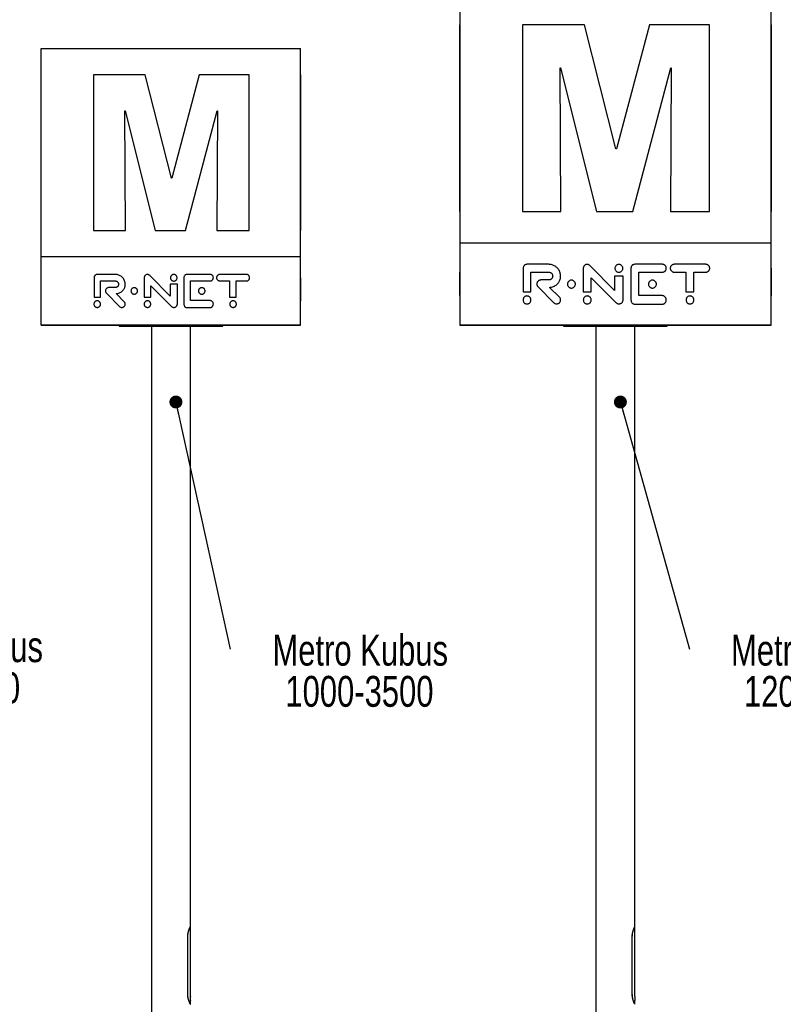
# Paper-space layout 'MA-KB-Metro Kubus Configurations' of a CAD drawing. Header units: millimetres. Extents: x 7 to 291, y 7 to 204.
# Tile 4 of 9: x 78 to 137, y 81 to 157. Entities that reach past the tile are written whole.
import ezdxf

# ---------------------------------------------------------------- set-up
doc = ezdxf.new("R2010")
doc.units = ezdxf.units.MM
doc.layers.add('LOGO', color=7, linetype='Continuous')
doc.styles.add('SLDTEXTSTYLE1', font='TXT', dxfattribs={"width": 0.75})
doc.dimstyles.new('SLDDIMSTYLE4', dxfattribs={"dimtxt": 0.18, "dimasz": 1, "dimexe": 0, "dimexo": 0.0625, "dimgap": 0, "dimtad": 0, "dimtih": 1, "dimtoh": 1, "dimdec": 0, "dimrnd": 1e-09, "dimzin": 0, "dimdsep": 46, "dimtxsty": 'Standard', "dimblk1": 'DOT', "dimblk2": 'DOT', "dimsah": 1, "dimcen": 0.09, "dimadec": 0, "dimazin": 0, "dimtfac": 1, "dimtdec": 0, "dimtofl": 0, "dimtmove": 0, "dimatfit": 3, "dimldrblk": 'DOT', "dimfxl": 1, "dimfrac": 2, "dimtolj": 1, "dimtzin": 0, "dimarcsym": 0})

# ---------------------------------------------------------------- blocks, each defined once
blk = doc.blocks.new('SW_NOTE_0_3')
at = {"layer": 'LOGO', "color": 0, "attachment_point": 2, "style": 'SLDTEXTSTYLE1'}
for s, insert, char_height in [('Metro Kubus', (10.017, 1.15), 2.38125), ('900-3500', (9.981, -2.025), 2.3813)]:
    blk.add_mtext(s, dxfattribs=dict(at, insert=insert, char_height=char_height))
blk = doc.blocks.new('SW_NOTE_0_5')
at = {"layer": 'LOGO', "color": 0, "attachment_point": 2, "style": 'SLDTEXTSTYLE1'}
for s, insert, char_height in [('Metro Kubus', (10.033, 1.119), 2.38125), ('1000-3500', (9.973, -2.056), 2.3813)]:
    blk.add_mtext(s, dxfattribs=dict(at, insert=insert, char_height=char_height))
blk = doc.blocks.new('_Dot')
at = {"color": 0, "linetype": 'ByBlock', "lineweight": -2}
blk.add_line((-0.5, 0), (-1, 0), dxfattribs=at)
at = {"color": 0, "linetype": 'ByBlock', "const_width": 0.5}
blk.add_lwpolyline([(-0.25, 0, 1), (0.25, 0, 1)], format="xyb", close=True, dxfattribs=at)
blk = doc.blocks.new('SW_NOTE_0_7')
at = {"layer": 'LOGO', "color": 0, "attachment_point": 2, "style": 'SLDTEXTSTYLE1'}
for s, insert, char_height in [('Metro Kubus', (9.975, 1.119), 2.38125), ('1200-3500', (9.916, -2.056), 2.3813)]:
    blk.add_mtext(s, dxfattribs=dict(at, insert=insert, char_height=char_height))

psp = doc.layouts.new('MA-KB-Metro Kubus Configurations')

# ---------------------------------------------------------------- linework, layer by layer
at = {"color": 7, "linetype": 'Continuous', "lineweight": 25}
for p, q in [((112.047, 159.488), (112.047, 140.246)), ((136.043, 140.246), (136.043, 159.488)), ((112.047, 157.072), (112.045, 157.072)), ((112.045, 142.664), (112.045, 157.072)), ((116.881, 157.072), (116.881, 142.664)), ((121.661, 157.072), (116.881, 157.072)), ((124.088, 147.501), (121.661, 157.072)), ((126.663, 157.072), (124.121, 147.501)), ((131.289, 157.072), (126.663, 157.072)), ((131.289, 142.664), (131.289, 157.072)), ((136.043, 157.072), (136.045, 157.072)), ((136.045, 157.072), (136.045, 142.664)), ((79.777, 155.226), (99.777, 155.226)), ((79.777, 155.226), (79.777, 155.224)), ((79.777, 155.224), (99.777, 155.224)), ((79.779, 155.222), (79.777, 155.224)), ((79.779, 155.222), (99.775, 155.222)), ((79.779, 139.187), (79.779, 155.222)), ((99.775, 155.222), (99.777, 155.224)), ((99.775, 139.187), (99.775, 155.222)), ((99.777, 155.226), (99.777, 155.224)), ((119.775, 153.747), (119.808, 153.747)), ((119.841, 142.664), (119.775, 153.747)), ((119.808, 153.747), (122.596, 142.664)), ((125.4, 142.664), (128.319, 153.747)), ((128.352, 153.747), (128.302, 142.664)), ((128.319, 153.747), (128.352, 153.747)), ((79.779, 153.209), (79.777, 153.209)), ((79.777, 141.202), (79.777, 153.209)), ((83.807, 153.209), (83.807, 141.202)), ((87.79, 153.209), (83.807, 153.209)), ((89.812, 145.232), (87.79, 153.209)), ((91.958, 153.209), (89.84, 145.232)), ((95.813, 153.209), (91.958, 153.209)), ((95.813, 141.202), (95.813, 153.209)), ((99.775, 153.209), (99.777, 153.209)), ((99.777, 153.209), (99.777, 141.202)), ((86.218, 150.438), (86.246, 150.438)), ((86.273, 141.202), (86.218, 150.438)), ((86.246, 150.438), (88.569, 141.202)), ((90.906, 141.202), (93.338, 150.438)), ((93.365, 150.438), (93.324, 141.202)), ((93.338, 150.438), (93.365, 150.438)), ((124.121, 147.501), (124.088, 147.501)), ((89.84, 145.232), (89.812, 145.232)), ((112.047, 142.664), (112.045, 142.664)), ((116.881, 142.664), (119.841, 142.664)), ((122.596, 142.664), (125.4, 142.664)), ((128.302, 142.664), (131.289, 142.664)), ((136.043, 142.664), (136.045, 142.664)), ((79.779, 141.202), (79.777, 141.202)), ((83.807, 141.202), (86.273, 141.202)), ((88.569, 141.202), (90.906, 141.202)), ((93.324, 141.202), (95.813, 141.202)), ((99.775, 141.202), (99.777, 141.202)), ((112.046, 140.246), (112.046, 133.891)), ((112.046, 140.246), (136.044, 140.246)), ((136.044, 133.891), (136.044, 140.246)), ((79.778, 133.891), (79.778, 139.187)), ((79.778, 139.187), (99.776, 139.187)), ((99.776, 133.891), (99.776, 139.187)), ((112.046, 138.584), (112.045, 138.584)), ((112.046, 138.282), (112.045, 138.282)), ((116.932, 138.274), (116.932, 136.468)), ((118.904, 138.584), (117.228, 138.584)), ((121.566, 138.274), (121.566, 136.468)), ((123.985, 136.572), (122.079, 138.489)), ((125.244, 138.274), (125.244, 135.837)), ((127.663, 138.584), (125.53, 138.584)), ((131.014, 138.584), (128.577, 138.584)), ((136.044, 138.584), (136.045, 138.584)), ((136.044, 138.274), (136.045, 138.274)), ((136.045, 138.274), (136.045, 136.468)), ((79.778, 137.802), (79.777, 137.802)), ((79.778, 137.55), (79.777, 137.55)), ((83.849, 137.543), (83.849, 136.038)), ((85.492, 137.802), (84.096, 137.802)), ((87.711, 137.543), (87.711, 136.038)), ((89.726, 136.125), (88.138, 137.723)), ((90.776, 137.543), (90.776, 135.512)), ((92.791, 137.802), (91.014, 137.802)), ((95.584, 137.802), (93.553, 137.802)), ((99.776, 137.802), (99.777, 137.802)), ((99.776, 137.543), (99.777, 137.543)), ((99.777, 137.543), (99.777, 136.038)), ((112.046, 137.979), (112.045, 137.979)), ((112.045, 136.468), (112.045, 137.979)), ((117.536, 137.979), (118.904, 137.979)), ((117.536, 136.468), (117.536, 137.979)), ((122.171, 137.538), (124.092, 135.622)), ((122.171, 136.468), (122.171, 137.538)), ((123.985, 137.677), (123.985, 136.572)), ((124.639, 137.677), (123.985, 137.677)), ((124.639, 135.837), (124.639, 137.677)), ((125.848, 137.979), (127.663, 137.979)), ((125.848, 136.166), (125.848, 137.979)), ((128.577, 137.979), (129.476, 137.979)), ((129.476, 137.979), (129.476, 136.468)), ((130.08, 137.979), (131.014, 137.979)), ((130.08, 136.468), (130.08, 137.979)), ((79.778, 137.298), (79.777, 137.298)), ((79.777, 136.038), (79.777, 137.298)), ((84.353, 137.298), (85.492, 137.298)), ((84.353, 136.038), (84.353, 137.298)), ((85.492, 136.794), (84.984, 136.794)), ((88.215, 136.93), (89.816, 135.333)), ((88.215, 136.038), (88.215, 136.93)), ((89.726, 137.046), (89.726, 136.125)), ((90.272, 137.046), (89.726, 137.046)), ((90.272, 135.512), (90.272, 137.046)), ((91.279, 135.787), (91.279, 137.298)), ((91.279, 137.298), (92.791, 137.298)), ((93.553, 137.298), (94.302, 137.298)), ((94.302, 137.298), (94.302, 136.038)), ((94.806, 136.038), (94.806, 137.298)), ((94.806, 137.298), (95.584, 137.298)), ((118.079, 136.843), (119.297, 135.623)), ((118.904, 137.375), (118.294, 137.375)), ((119.729, 136.052), (118.974, 136.806)), ((79.778, 136.038), (79.777, 136.038)), ((79.777, 135.787), (79.777, 136.038)), ((83.849, 136.038), (84.353, 136.038)), ((84.805, 136.351), (85.82, 135.334)), ((86.179, 135.692), (85.551, 136.32)), ((87.711, 136.038), (88.215, 136.038)), ((94.302, 136.038), (94.806, 136.038)), ((99.776, 136.038), (99.777, 136.038)), ((99.777, 136.038), (99.777, 135.769)), ((112.046, 136.468), (112.045, 136.468)), ((112.045, 136.166), (112.045, 136.468)), ((112.046, 136.166), (112.045, 136.166)), ((116.932, 136.468), (117.536, 136.468)), ((121.566, 136.468), (122.171, 136.468)), ((127.663, 136.166), (125.848, 136.166)), ((129.476, 136.468), (130.08, 136.468)), ((136.044, 136.468), (136.045, 136.468)), ((136.045, 136.468), (136.045, 136.144)), ((79.778, 135.787), (79.777, 135.787)), ((79.778, 135.512), (79.777, 135.512)), ((79.778, 135.241), (79.777, 135.241)), ((91.014, 135.241), (92.791, 135.241)), ((92.791, 135.787), (91.279, 135.787)), ((99.776, 135.512), (99.777, 135.512)), ((99.776, 135.258), (99.777, 135.258)), ((99.776, 135.241), (99.777, 135.241)), ((112.046, 135.837), (112.045, 135.837)), ((112.046, 135.511), (112.045, 135.511)), ((125.53, 135.511), (127.663, 135.511)), ((136.044, 135.837), (136.045, 135.837)), ((136.044, 135.532), (136.045, 135.532)), ((136.044, 135.511), (136.045, 135.511)), ((79.778, 133.891), (79.777, 133.89)), ((79.777, 133.89), (99.777, 133.89)), ((99.776, 133.891), (79.778, 133.891)), ((85.777, 133.89), (85.777, 133.81)), ((85.777, 133.81), (89.777, 133.81)), ((88.277, 133.81), (88.277, 61.07)), ((89.777, 133.81), (93.777, 133.81)), ((91.277, 87.49), (91.277, 133.81)), ((93.777, 133.81), (93.777, 133.89)), ((99.776, 133.891), (99.777, 133.89)), ((112.046, 133.891), (112.045, 133.89)), ((112.045, 133.89), (136.045, 133.89)), ((136.044, 133.891), (112.046, 133.891)), ((120.045, 133.89), (120.045, 133.81)), ((120.045, 133.81), (124.045, 133.81)), ((122.545, 133.81), (122.545, 61.07)), ((124.045, 133.81), (128.045, 133.81)), ((125.545, 87.49), (125.545, 133.81)), ((128.045, 133.81), (128.045, 133.89)), ((136.044, 133.891), (136.045, 133.89)), ((91.277, 87.48), (91.272, 87.48)), ((91.277, 82.09), (91.277, 87.48)), ((125.545, 87.48), (125.54, 87.48)), ((125.545, 82.09), (125.545, 87.48)), ((91.076, 82.24), (91.076, 86.74)), ((91.081, 82.24), (91.081, 86.74)), ((125.344, 82.24), (125.344, 86.74)), ((125.35, 82.24), (125.35, 86.74)), ((91.272, 81.5), (91.277, 81.5)), ((91.277, 81.5), (91.277, 81.791)), ((125.54, 81.5), (125.545, 81.5)), ((125.545, 81.5), (125.545, 81.791))]:
    psp.add_line(p, q, dxfattribs=at)
at = {"color": 8, "linetype": 'Continuous', "lineweight": 25}
for p, q in [((91.081, 86.74), (91.076, 86.74)), ((125.35, 86.74), (125.344, 86.74)), ((91.081, 82.24), (91.076, 82.24)), ((125.35, 82.24), (125.344, 82.24))]:
    psp.add_line(p, q, dxfattribs=at)
at = {"color": 7, "linetype": 'Continuous', "lineweight": 25}
for centre in [(92.772, 81.94), (127.04, 81.94)]:
    psp.add_arc(centre, 1.503, 174.27059, 185.71851, dxfattribs=at)
for points, knots in [([(117.228, 138.584), (117.205, 138.582), (117.16, 138.579), (117.097, 138.555), (117.042, 138.519), (116.996, 138.471), (116.96, 138.413), (116.936, 138.345), (116.933, 138.298), (116.932, 138.274)], [0, 0, 0, 0, 0.143955, 0.28251, 0.418978, 0.555518, 0.700141, 0.847737, 1, 1, 1, 1]), ([(119.818, 137.667), (119.816, 137.714), (119.812, 137.805), (119.78, 137.939), (119.731, 138.064), (119.666, 138.179), (119.585, 138.283), (119.492, 138.373), (119.389, 138.447), (119.279, 138.507), (119.16, 138.55), (119.034, 138.579), (118.947, 138.582), (118.904, 138.584)], [0, 0, 0, 0, 0.096833, 0.191296, 0.284197, 0.376143, 0.467582, 0.558874, 0.645129, 0.731881, 0.819546, 0.908677, 1, 1, 1, 1]), ([(121.867, 138.578), (121.844, 138.577), (121.799, 138.574), (121.736, 138.551), (121.68, 138.516), (121.632, 138.469), (121.596, 138.412), (121.571, 138.345), (121.568, 138.298), (121.566, 138.274)], [0, 0, 0, 0, 0.144633, 0.284117, 0.421138, 0.55757, 0.701448, 0.848102, 1, 1, 1, 1]), ([(122.079, 138.489), (122.063, 138.503), (122.03, 138.532), (121.976, 138.56), (121.921, 138.576), (121.885, 138.577), (121.867, 138.578)], [0, 0, 0, 0, 0.27564, 0.550318, 0.770569, 1, 1, 1, 1]), ([(124.616, 138.274), (124.614, 138.301), (124.61, 138.355), (124.578, 138.429), (124.53, 138.491), (124.467, 138.54), (124.393, 138.571), (124.312, 138.582), (124.23, 138.571), (124.156, 138.54), (124.093, 138.491), (124.045, 138.429), (124.013, 138.355), (124.009, 138.301), (124.007, 138.274)], [0, 0, 0, 0, 0.085608, 0.168334, 0.24992, 0.331506, 0.414233, 0.499841, 0.58555, 0.668365, 0.750019, 0.831646, 0.91439, 1, 1, 1, 1]), ([(124.007, 138.274), (124.009, 138.246), (124.013, 138.193), (124.045, 138.118), (124.093, 138.056), (124.156, 138.008), (124.23, 137.976), (124.312, 137.966), (124.393, 137.976), (124.467, 138.008), (124.53, 138.056), (124.578, 138.118), (124.61, 138.193), (124.614, 138.246), (124.616, 138.274)], [0, 0, 0, 0, 0.085643, 0.168364, 0.249953, 0.331584, 0.414409, 0.500159, 0.585808, 0.668545, 0.750108, 0.831656, 0.914359, 1, 1, 1, 1]), ([(125.53, 138.584), (125.508, 138.582), (125.463, 138.579), (125.402, 138.555), (125.348, 138.519), (125.304, 138.471), (125.27, 138.412), (125.248, 138.345), (125.245, 138.298), (125.244, 138.274)], [0, 0, 0, 0, 0.14479, 0.282522, 0.417544, 0.552927, 0.697306, 0.845865, 1, 1, 1, 1]), ([(127.968, 138.282), (127.966, 138.305), (127.963, 138.35), (127.94, 138.414), (127.905, 138.47), (127.858, 138.517), (127.801, 138.554), (127.734, 138.579), (127.687, 138.582), (127.663, 138.584)], [0, 0, 0, 0, 0.144583, 0.284174, 0.421362, 0.557927, 0.701833, 0.848363, 1, 1, 1, 1]), ([(127.663, 137.979), (127.686, 137.981), (127.731, 137.984), (127.795, 138.007), (127.852, 138.041), (127.9, 138.087), (127.938, 138.144), (127.963, 138.211), (127.966, 138.258), (127.968, 138.282)], [0, 0, 0, 0, 0.144789, 0.28485, 0.422415, 0.559055, 0.702673, 0.848706, 1, 1, 1, 1]), ([(128.577, 138.584), (128.554, 138.582), (128.508, 138.58), (128.445, 138.557), (128.388, 138.522), (128.34, 138.476), (128.302, 138.419), (128.277, 138.353), (128.274, 138.306), (128.272, 138.282)], [0, 0, 0, 0, 0.144787, 0.284826, 0.422358, 0.558967, 0.702572, 0.848631, 1, 1, 1, 1]), ([(128.272, 138.282), (128.274, 138.259), (128.277, 138.213), (128.3, 138.15), (128.335, 138.094), (128.382, 138.046), (128.439, 138.009), (128.505, 137.984), (128.553, 137.981), (128.577, 137.979)], [0, 0, 0, 0, 0.14468, 0.28438, 0.421649, 0.558239, 0.702097, 0.848512, 1, 1, 1, 1]), ([(131.319, 138.282), (131.317, 138.305), (131.315, 138.35), (131.291, 138.414), (131.257, 138.47), (131.21, 138.517), (131.152, 138.554), (131.086, 138.579), (131.039, 138.582), (131.014, 138.584)], [0, 0, 0, 0, 0.144649, 0.284311, 0.421537, 0.558093, 0.701942, 0.8484, 1, 1, 1, 1]), ([(131.014, 137.979), (131.037, 137.981), (131.083, 137.984), (131.147, 138.007), (131.203, 138.041), (131.251, 138.087), (131.289, 138.144), (131.314, 138.21), (131.317, 138.258), (131.319, 138.282)], [0, 0, 0, 0, 0.144851, 0.2849, 0.42241, 0.558988, 0.70257, 0.848622, 1, 1, 1, 1]), ([(84.096, 137.802), (84.07, 137.799), (84.021, 137.795), (83.954, 137.76), (83.905, 137.713), (83.873, 137.659), (83.853, 137.603), (83.85, 137.563), (83.849, 137.543)], [0, 0, 0, 0, 0.19038, 0.373258, 0.555102, 0.699861, 0.847594, 1, 1, 1, 1]), ([(86.254, 137.038), (86.251, 137.084), (86.247, 137.175), (86.209, 137.307), (86.152, 137.427), (86.075, 137.535), (85.982, 137.627), (85.875, 137.703), (85.756, 137.758), (85.627, 137.795), (85.537, 137.799), (85.492, 137.802)], [0, 0, 0, 0, 0.1158861, 0.2286077, 0.3394536, 0.4493269, 0.5588902, 0.6667713, 0.7755808, 0.8862275, 1, 1, 1, 1]), ([(87.962, 137.797), (87.936, 137.795), (87.887, 137.791), (87.819, 137.757), (87.769, 137.711), (87.736, 137.658), (87.715, 137.603), (87.712, 137.563), (87.711, 137.543)], [0, 0, 0, 0, 0.1913965, 0.3753295, 0.5571758, 0.7011816, 0.8479667, 1, 1, 1, 1]), ([(88.138, 137.723), (88.125, 137.735), (88.098, 137.759), (88.052, 137.781), (88.006, 137.795), (87.977, 137.796), (87.962, 137.797)], [0, 0, 0, 0, 0.27564, 0.550318, 0.770569, 1, 1, 1, 1]), ([(90.253, 137.543), (90.251, 137.566), (90.247, 137.611), (90.22, 137.672), (90.18, 137.725), (90.128, 137.765), (90.066, 137.791), (89.999, 137.8), (89.931, 137.791), (89.869, 137.765), (89.817, 137.725), (89.777, 137.672), (89.75, 137.611), (89.746, 137.566), (89.744, 137.543)], [0, 0, 0, 0, 0.085608, 0.168334, 0.24992, 0.331506, 0.414233, 0.499841, 0.58555, 0.668365, 0.750019, 0.831646, 0.91439, 1, 1, 1, 1]), ([(89.744, 137.543), (89.746, 137.52), (89.75, 137.476), (89.777, 137.414), (89.817, 137.362), (89.869, 137.321), (89.931, 137.295), (89.999, 137.287), (90.066, 137.295), (90.128, 137.321), (90.18, 137.362), (90.22, 137.414), (90.247, 137.476), (90.251, 137.52), (90.253, 137.543)], [0, 0, 0, 0, 0.085643, 0.168364, 0.249953, 0.331584, 0.414409, 0.500159, 0.585808, 0.668545, 0.750108, 0.831656, 0.914359, 1, 1, 1, 1]), ([(91.014, 137.802), (90.989, 137.799), (90.941, 137.795), (90.876, 137.76), (90.829, 137.713), (90.798, 137.659), (90.779, 137.603), (90.777, 137.563), (90.776, 137.543)], [0, 0, 0, 0, 0.191069, 0.372295, 0.552487, 0.697008, 0.845713, 1, 1, 1, 1]), ([(93.046, 137.55), (93.043, 137.575), (93.039, 137.625), (93.005, 137.693), (92.959, 137.743), (92.906, 137.777), (92.851, 137.798), (92.812, 137.8), (92.791, 137.802)], [0, 0, 0, 0, 0.19137, 0.375498, 0.557535, 0.701569, 0.848228, 1, 1, 1, 1]), ([(92.791, 137.298), (92.817, 137.3), (92.867, 137.304), (92.935, 137.337), (92.986, 137.383), (93.02, 137.435), (93.041, 137.491), (93.044, 137.53), (93.046, 137.55)], [0, 0, 0, 0, 0.191731, 0.376466, 0.558674, 0.702416, 0.848575, 1, 1, 1, 1]), ([(93.553, 137.802), (93.528, 137.8), (93.478, 137.795), (93.41, 137.762), (93.359, 137.717), (93.324, 137.665), (93.303, 137.609), (93.301, 137.57), (93.299, 137.55)], [0, 0, 0, 0, 0.191724, 0.376421, 0.558585, 0.702315, 0.8485, 1, 1, 1, 1]), ([(93.299, 137.55), (93.301, 137.524), (93.306, 137.475), (93.339, 137.407), (93.385, 137.357), (93.438, 137.323), (93.493, 137.302), (93.533, 137.299), (93.553, 137.298)], [0, 0, 0, 0, 0.191505, 0.375765, 0.557848, 0.701833, 0.848378, 1, 1, 1, 1]), ([(95.838, 137.55), (95.836, 137.575), (95.832, 137.625), (95.798, 137.692), (95.752, 137.743), (95.699, 137.777), (95.644, 137.798), (95.604, 137.8), (95.584, 137.802)], [0, 0, 0, 0, 0.191462, 0.375668, 0.557702, 0.701679, 0.848266, 1, 1, 1, 1]), ([(95.584, 137.298), (95.61, 137.3), (95.66, 137.304), (95.727, 137.337), (95.778, 137.383), (95.813, 137.435), (95.834, 137.49), (95.837, 137.53), (95.838, 137.55)], [0, 0, 0, 0, 0.191796, 0.376482, 0.558607, 0.702313, 0.848491, 1, 1, 1, 1]), ([(118.904, 137.979), (118.927, 137.978), (118.972, 137.975), (119.036, 137.952), (119.092, 137.918), (119.141, 137.871), (119.178, 137.815), (119.204, 137.748), (119.207, 137.701), (119.208, 137.677)], [0, 0, 0, 0, 0.1447022, 0.2847223, 0.4222822, 0.558941, 0.7025929, 0.8486646, 1, 1, 1, 1]), ([(119.208, 137.677), (119.207, 137.654), (119.204, 137.609), (119.181, 137.545), (119.146, 137.489), (119.099, 137.441), (119.042, 137.405), (118.975, 137.38), (118.928, 137.376), (118.904, 137.375)], [0, 0, 0, 0, 0.144662, 0.284324, 0.421566, 0.558156, 0.702044, 0.848499, 1, 1, 1, 1]), ([(118.974, 136.806), (119.026, 136.812), (119.128, 136.823), (119.274, 136.869), (119.407, 136.934), (119.526, 137.019), (119.621, 137.115), (119.694, 137.216), (119.748, 137.317), (119.787, 137.427), (119.813, 137.545), (119.816, 137.626), (119.818, 137.667)], [0, 0, 0, 0, 0.117131, 0.230745, 0.341681, 0.450763, 0.558902, 0.643956, 0.729752, 0.817065, 0.906803, 1, 1, 1, 1]), ([(84.984, 136.794), (84.966, 136.793), (84.929, 136.79), (84.88, 136.77), (84.838, 136.744), (84.816, 136.724), (84.805, 136.714)], [0, 0, 0, 0, 0.271262, 0.54884, 0.772461, 1, 1, 1, 1]), ([(85.492, 137.298), (85.517, 137.296), (85.567, 137.292), (85.635, 137.258), (85.686, 137.213), (85.721, 137.161), (85.742, 137.105), (85.745, 137.066), (85.746, 137.046)], [0, 0, 0, 0, 0.191626, 0.376331, 0.55856, 0.702336, 0.848534, 1, 1, 1, 1]), ([(85.746, 137.046), (85.744, 137.02), (85.739, 136.971), (85.706, 136.903), (85.66, 136.853), (85.607, 136.819), (85.552, 136.798), (85.512, 136.795), (85.492, 136.794)], [0, 0, 0, 0, 0.191474, 0.375688, 0.557765, 0.70178, 0.848365, 1, 1, 1, 1]), ([(85.551, 136.32), (85.594, 136.325), (85.679, 136.334), (85.8, 136.373), (85.911, 136.427), (86.011, 136.498), (86.095, 136.583), (86.164, 136.681), (86.215, 136.791), (86.248, 136.911), (86.252, 136.995), (86.254, 137.038)], [0, 0, 0, 0, 0.1171549, 0.2307915, 0.3417494, 0.4508534, 0.5590144, 0.6653933, 0.7732235, 0.8841157, 1, 1, 1, 1]), ([(87.206, 136.527), (87.204, 136.55), (87.201, 136.595), (87.173, 136.657), (87.133, 136.709), (87.081, 136.749), (87.02, 136.775), (86.952, 136.784), (86.884, 136.775), (86.823, 136.749), (86.77, 136.709), (86.73, 136.657), (86.703, 136.595), (86.7, 136.55), (86.698, 136.527)], [0, 0, 0, 0, 0.085517, 0.168252, 0.249897, 0.331538, 0.414277, 0.499843, 0.585452, 0.668273, 0.750001, 0.831712, 0.914479, 1, 1, 1, 1]), ([(92.411, 136.527), (92.409, 136.55), (92.406, 136.595), (92.378, 136.657), (92.338, 136.709), (92.286, 136.749), (92.224, 136.775), (92.157, 136.784), (92.089, 136.775), (92.027, 136.749), (91.975, 136.709), (91.935, 136.657), (91.908, 136.595), (91.905, 136.55), (91.903, 136.527)], [0, 0, 0, 0, 0.0855122, 0.1682587, 0.2499329, 0.331613, 0.4143826, 0.4999494, 0.5856264, 0.6684325, 0.7501054, 0.8317583, 0.9144902, 1, 1, 1, 1]), ([(118.079, 137.278), (118.064, 137.261), (118.033, 137.226), (118.005, 137.164), (117.989, 137.099), (117.988, 137.031), (118.002, 136.963), (118.032, 136.898), (118.063, 136.862), (118.079, 136.843)], [0, 0, 0, 0, 0.143923, 0.283887, 0.421992, 0.559475, 0.703813, 0.849858, 1, 1, 1, 1]), ([(118.294, 137.375), (118.272, 137.373), (118.228, 137.37), (118.17, 137.346), (118.119, 137.315), (118.092, 137.291), (118.079, 137.278)], [0, 0, 0, 0, 0.2712623, 0.5488397, 0.7724609, 1, 1, 1, 1]), ([(120.96, 137.055), (120.958, 137.082), (120.954, 137.136), (120.921, 137.21), (120.873, 137.273), (120.811, 137.321), (120.737, 137.352), (120.656, 137.363), (120.575, 137.352), (120.5, 137.321), (120.438, 137.273), (120.39, 137.21), (120.357, 137.136), (120.353, 137.082), (120.351, 137.055)], [0, 0, 0, 0, 0.085517, 0.168252, 0.249897, 0.331538, 0.414277, 0.499843, 0.585452, 0.668273, 0.750001, 0.831712, 0.914479, 1, 1, 1, 1]), ([(120.351, 137.055), (120.353, 137.028), (120.357, 136.974), (120.39, 136.9), (120.438, 136.837), (120.5, 136.789), (120.575, 136.758), (120.656, 136.747), (120.737, 136.758), (120.811, 136.789), (120.873, 136.837), (120.921, 136.9), (120.954, 136.974), (120.958, 137.028), (120.96, 137.055)], [0, 0, 0, 0, 0.085524, 0.1682602, 0.2499372, 0.3316543, 0.4144976, 0.5001569, 0.5857733, 0.6685351, 0.7501651, 0.8317761, 0.9144804, 1, 1, 1, 1]), ([(127.206, 137.055), (127.204, 137.082), (127.2, 137.136), (127.167, 137.21), (127.119, 137.273), (127.057, 137.321), (126.982, 137.352), (126.901, 137.363), (126.82, 137.352), (126.746, 137.321), (126.684, 137.273), (126.635, 137.21), (126.603, 137.136), (126.599, 137.082), (126.597, 137.055)], [0, 0, 0, 0, 0.0855122, 0.1682587, 0.2499329, 0.331613, 0.4143826, 0.4999494, 0.5856264, 0.6684325, 0.7501054, 0.8317583, 0.9144902, 1, 1, 1, 1]), ([(126.597, 137.055), (126.599, 137.028), (126.603, 136.974), (126.635, 136.9), (126.684, 136.837), (126.746, 136.789), (126.82, 136.758), (126.901, 136.747), (126.982, 136.758), (127.057, 136.789), (127.119, 136.837), (127.167, 136.9), (127.2, 136.974), (127.204, 137.028), (127.206, 137.055)], [0, 0, 0, 0, 0.085513, 0.168213, 0.249833, 0.331494, 0.414323, 0.500051, 0.585668, 0.66846, 0.750129, 0.831769, 0.914485, 1, 1, 1, 1]), ([(84.805, 136.714), (84.788, 136.694), (84.756, 136.655), (84.732, 136.583), (84.728, 136.513), (84.741, 136.451), (84.765, 136.396), (84.791, 136.366), (84.805, 136.351)], [0, 0, 0, 0, 0.190738, 0.375799, 0.559092, 0.703556, 0.849727, 1, 1, 1, 1]), ([(86.698, 136.527), (86.7, 136.505), (86.703, 136.46), (86.73, 136.398), (86.77, 136.346), (86.823, 136.306), (86.884, 136.28), (86.952, 136.271), (87.02, 136.28), (87.081, 136.306), (87.133, 136.346), (87.173, 136.398), (87.201, 136.46), (87.204, 136.505), (87.206, 136.527)], [0, 0, 0, 0, 0.085524, 0.16826, 0.249937, 0.331654, 0.414498, 0.500157, 0.585773, 0.668535, 0.750165, 0.831776, 0.91448, 1, 1, 1, 1]), ([(91.903, 136.527), (91.905, 136.505), (91.908, 136.46), (91.935, 136.398), (91.975, 136.346), (92.027, 136.306), (92.089, 136.28), (92.157, 136.271), (92.224, 136.28), (92.286, 136.306), (92.338, 136.346), (92.378, 136.398), (92.406, 136.46), (92.409, 136.505), (92.411, 136.527)], [0, 0, 0, 0, 0.085513, 0.168213, 0.249833, 0.331494, 0.414323, 0.500051, 0.585668, 0.66846, 0.750129, 0.831769, 0.914485, 1, 1, 1, 1]), ([(117.533, 135.837), (117.53, 135.864), (117.526, 135.917), (117.494, 135.992), (117.446, 136.054), (117.383, 136.102), (117.309, 136.134), (117.228, 136.144), (117.147, 136.134), (117.073, 136.102), (117.01, 136.054), (116.962, 135.992), (116.93, 135.917), (116.926, 135.864), (116.923, 135.837)], [0, 0, 0, 0, 0.0855404, 0.168258, 0.2498779, 0.3315169, 0.4142919, 0.4999291, 0.5856397, 0.6684573, 0.7501159, 0.8317418, 0.9144598, 1, 1, 1, 1]), ([(119.729, 135.622), (119.744, 135.639), (119.774, 135.673), (119.802, 135.735), (119.818, 135.799), (119.819, 135.866), (119.805, 135.933), (119.776, 135.998), (119.744, 136.034), (119.729, 136.052)], [0, 0, 0, 0, 0.1447509, 0.2846913, 0.4221728, 0.5588311, 0.7025733, 0.8487424, 1, 1, 1, 1]), ([(122.179, 135.837), (122.177, 135.864), (122.173, 135.917), (122.14, 135.992), (122.092, 136.054), (122.029, 136.102), (121.955, 136.134), (121.874, 136.144), (121.793, 136.134), (121.719, 136.102), (121.656, 136.054), (121.608, 135.992), (121.576, 135.917), (121.571, 135.864), (121.569, 135.837)], [0, 0, 0, 0, 0.08552, 0.168231, 0.249861, 0.331518, 0.414307, 0.499937, 0.585565, 0.668384, 0.750084, 0.831748, 0.914477, 1, 1, 1, 1]), ([(127.968, 135.839), (127.966, 135.862), (127.963, 135.909), (127.94, 135.975), (127.905, 136.036), (127.859, 136.089), (127.802, 136.131), (127.735, 136.16), (127.687, 136.164), (127.663, 136.166)], [0, 0, 0, 0, 0.1422913, 0.28374, 0.4245142, 0.5641777, 0.7090061, 0.8532418, 1, 1, 1, 1]), ([(130.1, 135.837), (130.098, 135.864), (130.094, 135.917), (130.062, 135.992), (130.013, 136.054), (129.951, 136.102), (129.877, 136.134), (129.796, 136.144), (129.715, 136.134), (129.64, 136.102), (129.578, 136.054), (129.53, 135.992), (129.497, 135.917), (129.493, 135.864), (129.491, 135.837)], [0, 0, 0, 0, 0.08553, 0.168227, 0.249819, 0.331435, 0.414214, 0.499904, 0.585697, 0.668534, 0.750176, 0.831773, 0.91447, 1, 1, 1, 1]), ([(84.349, 135.512), (84.348, 135.535), (84.344, 135.58), (84.317, 135.641), (84.277, 135.693), (84.225, 135.734), (84.163, 135.76), (84.096, 135.769), (84.028, 135.76), (83.966, 135.734), (83.914, 135.693), (83.874, 135.641), (83.847, 135.58), (83.844, 135.535), (83.842, 135.512)], [0, 0, 0, 0, 0.08554, 0.168258, 0.249878, 0.331517, 0.414292, 0.499929, 0.58564, 0.668457, 0.750116, 0.831742, 0.91446, 1, 1, 1, 1]), ([(83.842, 135.512), (83.844, 135.489), (83.847, 135.445), (83.874, 135.383), (83.914, 135.331), (83.966, 135.29), (84.028, 135.264), (84.096, 135.255), (84.163, 135.264), (84.225, 135.29), (84.277, 135.331), (84.317, 135.383), (84.344, 135.445), (84.348, 135.489), (84.349, 135.512)], [0, 0, 0, 0, 0.085632, 0.168398, 0.250029, 0.331659, 0.414425, 0.500071, 0.585643, 0.668366, 0.749977, 0.831602, 0.914367, 1, 1, 1, 1]), ([(85.82, 135.334), (85.84, 135.318), (85.878, 135.285), (85.95, 135.261), (86.018, 135.257), (86.08, 135.27), (86.134, 135.294), (86.164, 135.32), (86.179, 135.333)], [0, 0, 0, 0, 0.191311, 0.376084, 0.558643, 0.702668, 0.848902, 1, 1, 1, 1]), ([(86.179, 135.333), (86.196, 135.353), (86.228, 135.391), (86.252, 135.463), (86.256, 135.531), (86.243, 135.593), (86.219, 135.647), (86.193, 135.677), (86.179, 135.692)], [0, 0, 0, 0, 0.191653, 0.376239, 0.558449, 0.702315, 0.848611, 1, 1, 1, 1]), ([(88.221, 135.512), (88.22, 135.535), (88.216, 135.58), (88.189, 135.641), (88.149, 135.693), (88.097, 135.734), (88.035, 135.76), (87.967, 135.769), (87.9, 135.76), (87.838, 135.734), (87.786, 135.693), (87.746, 135.641), (87.719, 135.58), (87.715, 135.535), (87.713, 135.512)], [0, 0, 0, 0, 0.0855203, 0.1682315, 0.2498608, 0.331518, 0.4143069, 0.4999371, 0.5855647, 0.6683842, 0.7500835, 0.8317481, 0.9144771, 1, 1, 1, 1]), ([(87.713, 135.512), (87.715, 135.489), (87.719, 135.445), (87.746, 135.383), (87.786, 135.331), (87.838, 135.29), (87.9, 135.264), (87.967, 135.255), (88.035, 135.264), (88.097, 135.29), (88.149, 135.331), (88.189, 135.383), (88.216, 135.445), (88.22, 135.489), (88.221, 135.512)], [0, 0, 0, 0, 0.085615, 0.168392, 0.250062, 0.331733, 0.4145, 0.500063, 0.585628, 0.668365, 0.749994, 0.831629, 0.914387, 1, 1, 1, 1]), ([(89.816, 135.333), (89.83, 135.321), (89.86, 135.296), (89.91, 135.274), (89.96, 135.261), (89.991, 135.259), (90.007, 135.258)], [0, 0, 0, 0, 0.269501, 0.552179, 0.777536, 1, 1, 1, 1]), ([(90.007, 135.258), (90.032, 135.261), (90.083, 135.265), (90.153, 135.299), (90.207, 135.344), (90.244, 135.397), (90.267, 135.452), (90.27, 135.492), (90.272, 135.512)], [0, 0, 0, 0, 0.190272, 0.377065, 0.561898, 0.706431, 0.851489, 1, 1, 1, 1]), ([(90.776, 135.512), (90.778, 135.486), (90.781, 135.435), (90.811, 135.364), (90.852, 135.309), (90.902, 135.27), (90.956, 135.245), (90.994, 135.242), (91.014, 135.241)], [0, 0, 0, 0, 0.1935828, 0.3826409, 0.5667391, 0.7089268, 0.8515931, 1, 1, 1, 1]), ([(93.046, 135.514), (93.043, 135.54), (93.039, 135.592), (93.005, 135.663), (92.96, 135.719), (92.907, 135.757), (92.852, 135.782), (92.812, 135.785), (92.791, 135.787)], [0, 0, 0, 0, 0.189366, 0.377448, 0.563839, 0.70878, 0.853128, 1, 1, 1, 1]), ([(92.791, 135.241), (92.811, 135.242), (92.849, 135.245), (92.902, 135.268), (92.949, 135.3), (92.989, 135.343), (93.02, 135.395), (93.041, 135.453), (93.044, 135.493), (93.046, 135.514)], [0, 0, 0, 0, 0.140146, 0.277863, 0.416021, 0.555554, 0.702959, 0.851085, 1, 1, 1, 1]), ([(94.822, 135.512), (94.821, 135.535), (94.817, 135.58), (94.79, 135.641), (94.75, 135.693), (94.698, 135.734), (94.636, 135.76), (94.569, 135.769), (94.501, 135.76), (94.439, 135.734), (94.387, 135.693), (94.347, 135.641), (94.32, 135.58), (94.317, 135.535), (94.315, 135.512)], [0, 0, 0, 0, 0.08553, 0.168227, 0.249819, 0.331435, 0.414214, 0.499904, 0.585697, 0.668534, 0.750176, 0.831773, 0.91447, 1, 1, 1, 1]), ([(94.315, 135.512), (94.317, 135.489), (94.32, 135.445), (94.347, 135.383), (94.387, 135.331), (94.439, 135.29), (94.501, 135.264), (94.569, 135.255), (94.636, 135.264), (94.698, 135.29), (94.75, 135.331), (94.79, 135.383), (94.817, 135.445), (94.821, 135.489), (94.822, 135.512)], [0, 0, 0, 0, 0.085622, 0.168366, 0.24997, 0.331583, 0.414368, 0.500096, 0.585721, 0.668448, 0.750036, 0.831633, 0.914378, 1, 1, 1, 1]), ([(116.923, 135.837), (116.926, 135.809), (116.93, 135.755), (116.962, 135.681), (117.01, 135.619), (117.073, 135.57), (117.147, 135.539), (117.228, 135.528), (117.309, 135.539), (117.383, 135.57), (117.446, 135.619), (117.494, 135.681), (117.526, 135.755), (117.53, 135.809), (117.533, 135.837)], [0, 0, 0, 0, 0.085632, 0.168398, 0.250029, 0.331659, 0.414425, 0.500071, 0.585643, 0.668366, 0.749977, 0.831602, 0.914367, 1, 1, 1, 1]), ([(119.297, 135.623), (119.315, 135.607), (119.349, 135.577), (119.411, 135.549), (119.475, 135.533), (119.542, 135.532), (119.609, 135.546), (119.674, 135.575), (119.71, 135.606), (119.729, 135.622)], [0, 0, 0, 0, 0.144433, 0.284399, 0.422104, 0.559024, 0.702925, 0.849033, 1, 1, 1, 1]), ([(121.569, 135.837), (121.571, 135.809), (121.576, 135.755), (121.608, 135.681), (121.656, 135.619), (121.719, 135.57), (121.793, 135.539), (121.874, 135.528), (121.955, 135.539), (122.029, 135.57), (122.092, 135.619), (122.14, 135.681), (122.173, 135.755), (122.177, 135.809), (122.179, 135.837)], [0, 0, 0, 0, 0.085615, 0.168392, 0.250062, 0.331733, 0.4145, 0.500063, 0.585628, 0.668365, 0.749994, 0.831629, 0.914387, 1, 1, 1, 1]), ([(124.092, 135.622), (124.109, 135.607), (124.145, 135.577), (124.205, 135.551), (124.265, 135.535), (124.302, 135.533), (124.321, 135.532)], [0, 0, 0, 0, 0.269501, 0.552179, 0.777536, 1, 1, 1, 1]), ([(124.321, 135.532), (124.344, 135.533), (124.391, 135.536), (124.456, 135.56), (124.515, 135.594), (124.566, 135.641), (124.606, 135.698), (124.634, 135.765), (124.638, 135.812), (124.639, 135.837)], [0, 0, 0, 0, 0.143256, 0.284159, 0.423712, 0.562254, 0.70667, 0.85161, 1, 1, 1, 1]), ([(125.244, 135.837), (125.246, 135.805), (125.251, 135.744), (125.286, 135.659), (125.336, 135.592), (125.396, 135.546), (125.46, 135.516), (125.507, 135.513), (125.53, 135.511)], [0, 0, 0, 0, 0.193583, 0.382641, 0.566739, 0.708927, 0.851593, 1, 1, 1, 1]), ([(127.663, 135.511), (127.686, 135.513), (127.732, 135.516), (127.796, 135.543), (127.852, 135.582), (127.9, 135.634), (127.937, 135.696), (127.963, 135.765), (127.966, 135.814), (127.968, 135.839)], [0, 0, 0, 0, 0.140146, 0.277863, 0.416021, 0.555554, 0.702959, 0.851085, 1, 1, 1, 1]), ([(129.491, 135.837), (129.493, 135.809), (129.497, 135.755), (129.53, 135.681), (129.578, 135.619), (129.64, 135.57), (129.715, 135.539), (129.796, 135.528), (129.877, 135.539), (129.951, 135.57), (130.013, 135.619), (130.062, 135.681), (130.094, 135.755), (130.098, 135.809), (130.1, 135.837)], [0, 0, 0, 0, 0.085622, 0.168366, 0.24997, 0.331583, 0.414368, 0.500096, 0.585721, 0.668448, 0.750036, 0.831633, 0.914378, 1, 1, 1, 1]), ([(91.076, 86.74), (91.077, 86.779), (91.079, 86.857), (91.094, 86.966), (91.114, 87.06), (91.132, 87.126), (91.148, 87.179), (91.162, 87.222), (91.178, 87.267), (91.195, 87.309), (91.211, 87.348), (91.226, 87.383), (91.24, 87.415), (91.253, 87.442), (91.266, 87.469), (91.274, 87.485), (91.277, 87.49), (91.276, 87.49), (91.276, 87.49)], [0, 0, 0, 0, 0.0968381, 0.1957936, 0.2803497, 0.3538012, 0.3908478, 0.442845, 0.4954932, 0.5484696, 0.6021242, 0.6573759, 0.7130451, 0.7701059, 0.8276848, 0.9309267, 0.9834813, 1, 1, 1, 1]), ([(91.081, 86.74), (91.082, 86.771), (91.083, 86.833), (91.092, 86.909), (91.104, 86.99), (91.122, 87.074), (91.145, 87.155), (91.165, 87.217), (91.181, 87.261), (91.197, 87.302), (91.213, 87.341), (91.228, 87.376), (91.242, 87.406), (91.254, 87.433), (91.263, 87.453), (91.27, 87.468), (91.275, 87.476), (91.277, 87.481), (91.276, 87.48), (91.276, 87.48)], [0, 0, 0, 0, 0.079065, 0.157405, 0.196398, 0.29353, 0.391884, 0.444069, 0.496577, 0.54958, 0.603265, 0.658433, 0.714016, 0.770985, 0.828468, 0.879943, 0.931835, 0.984396, 1, 1, 1, 1]), ([(125.344, 86.74), (125.345, 86.779), (125.347, 86.857), (125.363, 86.966), (125.382, 87.06), (125.4, 87.126), (125.416, 87.179), (125.431, 87.222), (125.447, 87.267), (125.463, 87.309), (125.479, 87.348), (125.495, 87.383), (125.509, 87.415), (125.521, 87.442), (125.535, 87.469), (125.542, 87.485), (125.545, 87.49), (125.545, 87.49), (125.545, 87.49)], [0, 0, 0, 0, 0.0968381, 0.1957936, 0.2803497, 0.3538012, 0.3908478, 0.442845, 0.4954932, 0.5484696, 0.6021242, 0.6573759, 0.7130451, 0.7701059, 0.8276848, 0.9309267, 0.9834813, 1, 1, 1, 1]), ([(125.35, 86.74), (125.351, 86.771), (125.352, 86.833), (125.36, 86.909), (125.373, 86.99), (125.391, 87.074), (125.414, 87.155), (125.434, 87.217), (125.45, 87.261), (125.466, 87.302), (125.481, 87.341), (125.496, 87.376), (125.51, 87.406), (125.522, 87.433), (125.532, 87.453), (125.539, 87.468), (125.543, 87.476), (125.545, 87.481), (125.545, 87.48), (125.545, 87.48)], [0, 0, 0, 0, 0.079065, 0.157405, 0.196398, 0.29353, 0.391884, 0.444069, 0.496577, 0.54958, 0.603265, 0.658433, 0.714016, 0.770985, 0.828468, 0.879943, 0.931835, 0.984396, 1, 1, 1, 1]), ([(91.276, 81.491), (91.276, 81.491), (91.276, 81.491), (91.27, 81.504), (91.255, 81.535), (91.235, 81.576), (91.218, 81.616), (91.202, 81.653), (91.188, 81.689), (91.171, 81.732), (91.155, 81.779), (91.139, 81.829), (91.124, 81.882), (91.11, 81.94), (91.097, 82.004), (91.087, 82.063), (91.08, 82.128), (91.076, 82.184), (91.076, 82.226), (91.076, 82.24)], [0, 0, 0, 0, 0.036962, 0.131581, 0.227864, 0.311837, 0.384756, 0.421529, 0.473738, 0.526609, 0.579812, 0.6337, 0.685711, 0.738069, 0.798405, 0.859372, 0.894184, 0.964472, 1, 1, 1, 1]), ([(91.276, 81.501), (91.276, 81.501), (91.276, 81.501), (91.274, 81.507), (91.267, 81.52), (91.255, 81.546), (91.239, 81.579), (91.223, 81.616), (91.206, 81.656), (91.19, 81.698), (91.174, 81.741), (91.158, 81.787), (91.138, 81.85), (91.117, 81.929), (91.101, 82.011), (91.089, 82.096), (91.082, 82.167), (91.082, 82.222), (91.081, 82.24)], [0, 0, 0, 0, 0.037883, 0.075123, 0.151085, 0.22941, 0.295621, 0.360385, 0.423688, 0.475961, 0.528559, 0.582172, 0.636135, 0.728242, 0.817529, 0.861389, 0.953489, 1, 1, 1, 1]), ([(125.545, 81.491), (125.545, 81.491), (125.545, 81.491), (125.538, 81.504), (125.523, 81.535), (125.504, 81.576), (125.486, 81.616), (125.471, 81.653), (125.456, 81.689), (125.44, 81.732), (125.423, 81.779), (125.407, 81.829), (125.392, 81.882), (125.378, 81.94), (125.365, 82.004), (125.356, 82.063), (125.349, 82.128), (125.345, 82.184), (125.344, 82.226), (125.344, 82.24)], [0, 0, 0, 0, 0.036962, 0.131581, 0.227864, 0.311837, 0.384756, 0.421529, 0.473738, 0.526609, 0.579812, 0.6337, 0.685711, 0.738069, 0.798405, 0.859372, 0.894184, 0.964472, 1, 1, 1, 1]), ([(125.545, 81.501), (125.545, 81.501), (125.545, 81.501), (125.542, 81.507), (125.536, 81.52), (125.523, 81.546), (125.508, 81.579), (125.492, 81.616), (125.475, 81.656), (125.458, 81.698), (125.442, 81.741), (125.426, 81.787), (125.407, 81.85), (125.386, 81.929), (125.369, 82.011), (125.357, 82.096), (125.351, 82.167), (125.35, 82.222), (125.35, 82.24)], [0, 0, 0, 0, 0.037883, 0.075123, 0.151085, 0.22941, 0.295621, 0.360385, 0.423688, 0.475961, 0.528559, 0.582172, 0.636135, 0.728242, 0.817529, 0.861389, 0.953489, 1, 1, 1, 1])]:
    psp.add_open_spline(points, degree=3, knots=knots, dxfattribs=at)

# ---------------------------------------------------------------- block references
at = {"layer": 'LOGO'}
for name, p in [('SW_NOTE_0_3', (63.125, 109.124)), ('SW_NOTE_0_5', (94.338, 108.884)), ('SW_NOTE_0_7', (129.752, 108.884))]:
    psp.add_blockref(name, p, dxfattribs=at)

# ---------------------------------------------------------------- leaders
for points in [[(90.159, 127.959), (94.338, 108.884)], [(124.428, 127.959), (129.752, 108.884)]]:
    psp.add_leader(points, dimstyle='SLDDIMSTYLE4', dxfattribs=at)

doc.saveas('drawing.dxf')
